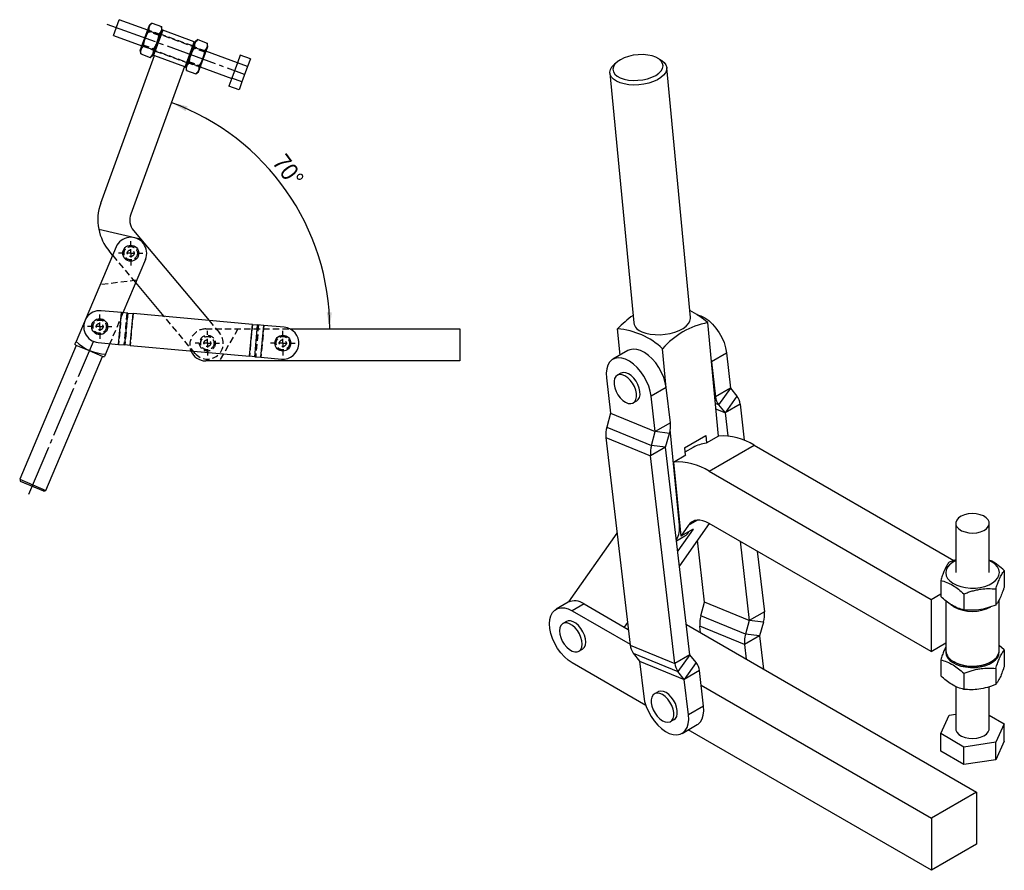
# Model space of a CAD drawing. Extents: x 122 to 782, y 117 to 578.
# Tile 2 of 2: x 391 to 782, y 239 to 578. Entities that reach past the tile are written whole.
import ezdxf

# ---------------------------------------------------------------- set-up
doc = ezdxf.new("R2010")
doc.units = 0
doc.header["$LTSCALE"] = 2
for name, pattern in [('SLD-MISTA-LONGA', [19.05, 15.24, -1.27, 1.27, -1.27]), ('SLD-SÓLIDA', [0]), ('SLD-TRACEJADA', [1.905, 1.27, -0.635])]:
    doc.linetypes.add(name, pattern=pattern)
doc.layers.get('0').update_dxf_attribs({"linetype": 'CONTINUOUS'})
doc.styles.add('SLDTEXTSTYLE0', font='GOTHIC.TTF', dxfattribs={"width": 0.913})
doc.dimstyles.new('SLDDIMSTYLE3', dxfattribs={"dimtxt": 7, "dimasz": 6.604, "dimexe": 0, "dimexo": 0.0625, "dimgap": 1.75, "dimtad": 1, "dimdec": 4, "dimlfac": 3, "dimzin": 12, "dimtxsty": 'SLDTEXTSTYLE0', "dimsah": 1, "dimcen": 0.09, "dimazin": 3, "dimtfac": 1, "dimtofl": 0, "dimtmove": 0, "dimatfit": 3, "dimtolj": 1, "dimtzin": 12})

# ---------------------------------------------------------------- blocks, each defined once
blk = doc.blocks.new('*D10')
blk.add_arc((418.12, 454.63), 95.78, 0, 70)
for points in [[(450.88, 544.64), (456.62, 541.23), (457.38, 543.11)], [(513.9, 454.63), (514.69, 461.27), (512.66, 461.2)]]:
    blk.add_solid(points)
at = {"insert": (496.39, 524.91, 0.07), "char_height": 7, "attachment_point": 1, "rotation": 306.5278, "style": 'SLDTEXTSTYLE0'}
blk.add_mtext('70°', dxfattribs=at)
blk = doc.blocks.new('SW_CENTERMARKSYMBOL_4')
at = {"color": 0}
for p, q in [((0, 3.33), (0, 4.84)), ((-3.33, 0), (-4.84, 0)), ((0, 0), (-1.67, 0)), ((0, 0), (0, 1.67)), ((0, 0), (0, -1.67)), ((0, 0), (1.67, 0)), ((3.33, 0), (4.84, 0)), ((0, -3.33), (0, -4.84))]:
    blk.add_line(p, q, dxfattribs=at)
blk = doc.blocks.new('SW_CENTERMARKSYMBOL_5')
at = {"color": 0}
for p, q in [((0, 3.33), (0, 4.84)), ((-3.33, 0), (-4.84, 0)), ((0, 0), (-1.67, 0)), ((0, 0), (0, 1.67)), ((0, 0), (0, -1.67)), ((0, 0), (1.67, 0)), ((3.33, 0), (4.84, 0)), ((0, -3.33), (0, -4.84))]:
    blk.add_line(p, q, dxfattribs=at)
blk = doc.blocks.new('SW_CENTERMARKSYMBOL_6')
at = {"color": 0}
for p, q in [((0, 3.33), (0, 4.84)), ((-3.33, 0), (-4.84, 0)), ((0, 0), (-1.67, 0)), ((0, 0), (0, 1.67)), ((0, 0), (0, -1.67)), ((0, 0), (1.67, 0)), ((3.33, 0), (4.84, 0)), ((0, -3.33), (0, -4.84))]:
    blk.add_line(p, q, dxfattribs=at)
blk = doc.blocks.new('SW_CENTERMARKSYMBOL_7')
at = {"color": 0}
for p, q in [((0, 3.33), (0, 4.84)), ((-3.33, 0), (-4.84, 0)), ((0, 0), (-1.67, 0)), ((0, 0), (0, 1.67)), ((0, 0), (0, -1.67)), ((0, 0), (1.67, 0)), ((3.33, 0), (4.84, 0)), ((0, -3.33), (0, -4.84))]:
    blk.add_line(p, q, dxfattribs=at)

msp = doc.modelspace()

# ---------------------------------------------------------------- linework, layer by layer
at = {"linetype": 'SLD-MISTA-LONGA', "ltscale": 0.666667}
for p, q in [((425.312253, 575.807422), (479.814425, 555.970254)), ((394.276596, 388.947217), (419.896467, 449.575907))]:
    msp.add_line(p, q, dxfattribs=at)
at = {"color": 7, "linetype": 'SLD-SÓLIDA'}
for p, q in [((427.930956, 571.307033), (430.211091, 577.571651)), ((441.487402, 573.467409), (430.211091, 577.571651)), ((443.241723, 576.244867), (442.171442, 575.346794)), ((443.241723, 576.244867), (446.940523, 574.898613)), ((438.523227, 565.323406), (442.171442, 575.346794)), ((442.122753, 573.17052), (445.821553, 571.824267)), ((443.534921, 563.499299), (447.183136, 573.522687)), ((447.482116, 573.369526), (445.67226, 568.396986)), ((447.183136, 573.522687), (446.940523, 574.898613)), ((447.482116, 573.369526), (447.054879, 573.170302)), ((460.011351, 568.809258), (447.482116, 573.369526)), ((427.930956, 571.307033), (439.207268, 567.202791)), ((445.67226, 568.396986), (443.862403, 563.424446)), ((456.690618, 558.711017), (460.338833, 568.734405)), ((458.201495, 563.836717), (460.011351, 568.809258)), ((460.210575, 568.38202), (460.011351, 568.809258)), ((461.409114, 569.632477), (460.338833, 568.734405)), ((461.409114, 569.632477), (465.107914, 568.286224)), ((465.350527, 566.910297), (465.107914, 568.286224)), ((438.523227, 565.323406), (438.76584, 563.947479)), ((438.76584, 563.947479), (442.46464, 562.601226)), ((439.884811, 567.021826), (443.583611, 565.675573)), ((443.663179, 563.851683), (443.862403, 563.424446)), ((456.391638, 558.864177), (458.201495, 563.836717)), ((460.290143, 566.55813), (463.988943, 565.211877)), ((461.702312, 556.886909), (465.350527, 566.910297)), ((477.195722, 560.470643), (464.666487, 565.030912)), ((422.818456, 504.680805), (444.159972, 563.316139)), ((442.46464, 562.601226), (443.534921, 563.499299)), ((443.862403, 563.424446), (444.159972, 563.316139)), ((444.159972, 563.316139), (456.094069, 558.972484)), ((458.052202, 560.409437), (461.751002, 559.063184)), ((477.174625, 560.412681), (474.936684, 554.263988)), ((478.293596, 563.487028), (477.174625, 560.412681)), ((481.18398, 558.953396), (477.174625, 560.412681)), ((482.302951, 562.027742), (478.293596, 563.487028)), ((482.302951, 562.027742), (481.18398, 558.953396)), ((628.089682, 560.743282), (627.087079, 559.891364)), ((645.346852, 561.633443), (644.201247, 562.280411)), ((456.094069, 558.972484), (434.74597, 500.319065)), ((456.094069, 558.972484), (456.391638, 558.864177)), ((456.391638, 558.864177), (456.818876, 559.063401)), ((456.690618, 558.711017), (456.933231, 557.33509)), ((456.933231, 557.33509), (460.632031, 555.988837)), ((460.632031, 555.988837), (461.702312, 556.886909)), ((462.386352, 558.766295), (474.915587, 554.206026)), ((481.18398, 558.953396), (478.946039, 552.804702)), ((625.255172, 556.32867), (634.724659, 457.073289)), ((657.288866, 459.226034), (647.819379, 558.481414)), ((474.936684, 554.263988), (473.817713, 551.189641)), ((478.946039, 552.804702), (474.936684, 554.263988)), ((478.946039, 552.804702), (477.827068, 549.730355)), ((477.827068, 549.730355), (473.817713, 551.189641)), ((422.028499, 494.274111), (438.69573, 490.426178)), ((435.903625, 493.75368), (438.69573, 490.426178)), ((438.69573, 490.426178), (465.918242, 457.983651)), ((428.902277, 487.201573), (413.000166, 449.569683)), ((427.550522, 484.002684), (426.175654, 485.641188)), ((440.600688, 482.258174), (431.648482, 461.073035)), ((448.029941, 459.596263), (436.720081, 473.07483)), ((431.090864, 461.123304), (422.982582, 461.854257)), ((429.950596, 448.474597), (431.090864, 461.123304)), ((429.953915, 448.474297), (431.094183, 461.123004)), ((431.090864, 461.123304), (431.094183, 461.123004)), ((433.562832, 460.900458), (431.094183, 461.123004)), ((432.422564, 448.251751), (433.562832, 460.900458)), ((433.562832, 460.900458), (435.674269, 460.710114)), ((434.534001, 448.061407), (435.674269, 460.710114)), ((483.09526, 456.435161), (435.674269, 460.710114)), ((481.954992, 443.786454), (483.09526, 456.435161)), ((483.09526, 456.435161), (485.206697, 456.244817)), ((484.066429, 443.59611), (485.206697, 456.244817)), ((487.675346, 456.022271), (485.206697, 456.244817)), ((486.535078, 443.373564), (487.675346, 456.022271)), ((486.538398, 443.373264), (487.678666, 456.021971)), ((487.675346, 456.022271), (487.678666, 456.021971)), ((495.786947, 455.291018), (487.678666, 456.021971)), ((498.082365, 454.633331), (565.550146, 454.633331)), ((565.550146, 454.633331), (565.550146, 441.933331)), ((629.31703, 444.227362), (628.321207, 454.665182)), ((668.424044, 412.038082), (664.121387, 457.136807)), ((413.119728, 448.097084), (390.613809, 394.837472)), ((412.574077, 448.561355), (413.000166, 449.569683)), ((418.339492, 445.891368), (413.119728, 448.097084)), ((421.842314, 449.20555), (429.950596, 448.474597)), ((426.457813, 448.789467), (424.698577, 444.626285)), ((429.953915, 448.474297), (429.950596, 448.474597)), ((429.953915, 448.474297), (432.422564, 448.251751)), ((434.534001, 448.061407), (432.422564, 448.251751)), ((434.534001, 448.061407), (481.954992, 443.786454)), ((647.645601, 431.206124), (646.160875, 446.768424)), ((401.053335, 390.42604), (423.559255, 443.685652)), ((423.559255, 443.685652), (418.339492, 445.891368)), ((424.698577, 444.626285), (424.272487, 443.617956)), ((484.066429, 443.59611), (481.954992, 443.786454)), ((484.066429, 443.59611), (486.535078, 443.373564)), ((486.538398, 443.373264), (486.535078, 443.373564)), ((486.538398, 443.373264), (494.646679, 442.642311)), ((632.390741, 446.001777), (626.403904, 442.54565)), ((671.57505, 445.183648), (673.225779, 431.072882)), ((565.550146, 441.933331), (464.566813, 441.933331)), ((665.606113, 441.574507), (667.238941, 427.616754)), ((623.865912, 435.190648), (625.51664, 421.079882)), ((629.578646, 437.046239), (628.164432, 436.229831)), ((647.627701, 431.359137), (641.640863, 427.90301)), ((649.278429, 417.248371), (647.627701, 431.359137)), ((673.225779, 431.072882), (667.238941, 427.616754)), ((673.227718, 431.067833), (668.472146, 424.406001)), ((673.227718, 431.067833), (675.754115, 427.939992)), ((643.291592, 413.792243), (641.640863, 427.90301)), ((675.754115, 427.939992), (670.998544, 421.27816)), ((634.513916, 425.231011), (635.928129, 426.047419)), ((668.472146, 424.406001), (670.998544, 421.27816)), ((676.987321, 424.729239), (671.000483, 421.273111)), ((676.987321, 424.729239), (678.664695, 410.390696)), ((625.516053, 421.073375), (623.994817, 415.608885)), ((625.516053, 421.073375), (643.291004, 413.785737)), ((625.51664, 421.079882), (643.291592, 413.792243)), ((671.000483, 421.273111), (672.07594, 412.079881)), ((623.994817, 415.608885), (641.769768, 408.321246)), ((649.278429, 417.248371), (643.291592, 413.792243)), ((623.621328, 411.470607), (641.396279, 404.182968)), ((623.621328, 411.470607), (633.275553, 328.944298)), ((641.769768, 408.321246), (643.291004, 413.785737)), ((648.90494, 413.110093), (643.291004, 413.785737)), ((647.383704, 407.645603), (648.90494, 413.110093)), ((652.851774, 376.637093), (649.226765, 414.632987)), ((654.917264, 407.38021), (663.402546, 412.278659)), ((663.402546, 412.278659), (663.686428, 409.303115)), ((668.424044, 412.038082), (663.497866, 409.19426)), ((647.383117, 407.639096), (641.396279, 404.182968)), ((647.383704, 407.645603), (641.769768, 408.321246)), ((657.037342, 325.112787), (647.383117, 407.639096)), ((654.917264, 407.38021), (655.201147, 404.404666)), ((658.375777, 407.504355), (655.086577, 405.605541)), ((664.675718, 398.064031), (682.63623, 408.432414)), ((682.63623, 408.432414), (762.003753, 362.606093)), ((651.050504, 321.656659), (641.396279, 404.182968)), ((650.463531, 401.669699), (655.389709, 404.513521)), ((655.193233, 404.487613), (655.389709, 404.513521)), ((650.463531, 401.669699), (653.40947, 372.242035)), ((664.675718, 398.064031), (752.920409, 347.112087)), ((390.613809, 394.837472), (390.968403, 393.963886)), ((390.613809, 394.837472), (401.053335, 390.42604)), ((400.17975, 390.071446), (390.968403, 393.963886)), ((400.17975, 390.071446), (401.053335, 390.42604)), ((664.711831, 377.303043), (652.897763, 360.49876)), ((656.481451, 376.611609), (653.40947, 372.242035)), ((752.918758, 326.372904), (664.64685, 377.340563)), ((762.719883, 377.342757), (762.718323, 357.746678)), ((776.051656, 357.745617), (776.053216, 377.341695)), ((608.86243, 346.080163), (628.074163, 373.406855)), ((651.736372, 370.426575), (655.019039, 372.321619)), ((658.335647, 375.085857), (652.210516, 366.373494)), ((658.335647, 375.085857), (653.40947, 372.242035)), ((662.879757, 346.034441), (660.005039, 370.608121)), ((676.972409, 370.223861), (680.654708, 338.746802)), ((683.826522, 366.266338), (686.641546, 342.20293)), ((762.71873, 362.857239), (760.131271, 361.948356)), ((782.02559, 358.560186), (782.025078, 352.132378)), ((756.744208, 354.650549), (756.743696, 348.22274)), ((752.920409, 347.112087), (756.743784, 349.319275)), ((765.997836, 349.307561), (765.997324, 342.879752)), ((778.638527, 351.26238), (778.638015, 344.834571)), ((608.604622, 345.942954), (603.867007, 343.207987)), ((614.954106, 345.314202), (610.216491, 342.579235)), ((614.954106, 345.314202), (632.548766, 335.157021)), ((661.357934, 340.563444), (662.87917, 346.027934)), ((680.654121, 338.740296), (662.87917, 346.027934)), ((680.654708, 338.746802), (662.879757, 346.034441)), ((752.920409, 347.112087), (752.918758, 326.372904)), ((758.80076, 346.48245), (758.799186, 326.719865)), ((761.900706, 344.172284), (760.7517, 344.958088)), ((779.965853, 326.71818), (779.967462, 346.926385)), ((610.216491, 342.579235), (633.235003, 329.290931)), ((679.132885, 333.275805), (661.357934, 340.563444)), ((686.641546, 342.20293), (680.654708, 338.746802)), ((607.960988, 338.293851), (606.546774, 337.477443)), ((632.22284, 337.943103), (630.923671, 336.095169)), ((655.635482, 337.096176), (770.989003, 270.504006)), ((680.654121, 338.740296), (679.132885, 333.275805)), ((686.268056, 338.064652), (680.654121, 338.740296)), ((686.268056, 338.064652), (684.746821, 332.600162)), ((678.759396, 329.137527), (660.984445, 336.425166)), ((661.287657, 333.833244), (660.984445, 336.425166)), ((684.746821, 332.600162), (679.132885, 333.275805)), ((633.275553, 328.944298), (651.050504, 321.656659)), ((684.746233, 332.593655), (678.759396, 329.137527)), ((678.759396, 329.137527), (679.435667, 323.356621)), ((684.746233, 332.593655), (686.289689, 319.399879)), ((752.918758, 326.372904), (758.799429, 329.767743)), ((612.896258, 326.478622), (614.310472, 327.29503)), ((634.508758, 325.733545), (652.28371, 318.445906)), ((634.508758, 325.733545), (637.035156, 322.605704)), ((657.037342, 325.112787), (651.050504, 321.656659)), ((657.039281, 325.107739), (652.28371, 318.445906)), ((659.565678, 321.979897), (657.039281, 325.107739)), ((782.023076, 326.988726), (779.966011, 328.709758)), ((782.023076, 326.988726), (782.022564, 320.560917)), ((639.51569, 304.925031), (610.216491, 321.839098)), ((637.035156, 322.605704), (654.810107, 315.318065)), ((637.037095, 322.600655), (654.812046, 315.313017)), ((637.037095, 322.600655), (638.687823, 308.489889)), ((659.565678, 321.979897), (654.810107, 315.318065)), ((756.741695, 323.079089), (756.741183, 316.65128)), ((761.898444, 322.399168), (762.369839, 322.12695)), ((776.394469, 322.125833), (776.865907, 322.397977)), ((654.810107, 315.318065), (652.28371, 318.445906)), ((660.798884, 318.769144), (654.812046, 315.313017)), ((662.449612, 304.658378), (660.798884, 318.769144)), ((765.995322, 317.736101), (765.994811, 311.308292)), ((778.636013, 319.690919), (778.635501, 313.263111)), ((656.462775, 301.20225), (654.812046, 315.313017)), ((644.400557, 310.34548), (642.986343, 309.529072)), ((661.475155, 312.988238), (753.02849, 260.135623)), ((762.714721, 312.508365), (762.713383, 295.692429)), ((776.046716, 295.691367), (776.048044, 312.37196)), ((662.449612, 304.658378), (656.462775, 301.20225)), ((760.126421, 301.034886), (762.71384, 301.435017)), ((649.335827, 298.530251), (650.750041, 299.346659)), ((756.739359, 293.737079), (760.126421, 301.034886)), ((776.047146, 301.095833), (782.02074, 297.646717)), ((782.02074, 297.646717), (778.633677, 290.34891)), ((782.020185, 290.679222), (782.02074, 297.646717)), ((653.924783, 293.847249), (659.91162, 297.303377)), ((753.02849, 239.395486), (656.314916, 295.227044)), ((756.738804, 286.769585), (756.739359, 293.737079)), ((765.992986, 288.394091), (756.739359, 293.737079)), ((778.633677, 290.34891), (765.992986, 288.394091)), ((782.020185, 290.679222), (778.633122, 283.381415)), ((778.633122, 283.381415), (778.633677, 290.34891)), ((765.992432, 281.426597), (756.738804, 286.769585)), ((765.992432, 281.426597), (765.992986, 288.394091)), ((778.633122, 283.381415), (765.992432, 281.426597)), ((770.989003, 270.504006), (753.02849, 260.135623)), ((770.989003, 270.504006), (770.989003, 249.763869)), ((753.02849, 260.135623), (753.02849, 239.395486)), ((770.989003, 249.763869), (753.02849, 239.395486))]:
    msp.add_line(p, q, dxfattribs=at)
at = {"color": 7, "linetype": 'SLD-TRACEJADA'}
for p, q in [((441.502057, 572.929986), (440.621959, 570.511937)), ((441.502057, 572.929986), (441.412901, 573.26272)), ((464.666487, 565.030912), (441.487402, 573.467409)), ((446.142421, 571.241032), (441.502057, 572.929986)), ((446.86933, 571.68591), (446.670106, 572.113148)), ((459.398565, 567.125642), (446.86933, 571.68591)), ((439.281768, 567.407481), (439.563943, 567.605061)), ((440.600708, 570.453549), (439.563943, 567.605061)), ((439.563943, 567.605061), (444.204307, 565.916107)), ((444.204307, 565.916107), (445.085611, 568.337471)), ((445.106178, 568.393979), (445.657892, 569.9098)), ((445.657892, 569.9098), (446.142421, 571.241032)), ((446.424595, 571.438612), (446.142421, 571.241032)), ((439.207268, 567.202791), (462.386352, 558.766295)), ((444.047952, 564.908838), (444.475189, 565.108062)), ((444.204307, 565.916107), (444.293462, 565.583373)), ((444.475189, 565.108062), (457.004424, 560.547793)), ((458.768098, 563.84116), (457.731333, 560.992672)), ((459.669448, 566.317597), (458.78935, 563.899548)), ((459.825803, 567.324866), (459.398565, 567.125642)), ((459.669448, 566.317597), (459.580292, 566.65033)), ((464.309812, 564.628642), (459.669448, 566.317597)), ((463.825283, 563.297411), (464.309812, 564.628642)), ((464.591986, 564.826223), (464.309812, 564.628642)), ((457.004424, 560.547793), (457.203648, 560.120556)), ((457.449159, 560.795091), (457.731333, 560.992672)), ((457.731333, 560.992672), (462.371697, 559.303717)), ((462.371697, 559.303717), (463.253002, 561.725081)), ((463.273569, 561.78159), (463.825283, 563.297411)), ((462.371697, 559.303717), (462.460853, 558.970984)), ((436.720081, 473.07483), (427.550522, 484.002684)), ((437.103979, 473.983314), (422.551496, 472.172632)), ((431.648482, 461.073035), (426.457813, 448.789467)), ((431.090864, 461.123304), (429.950596, 448.474597)), ((431.094183, 461.123004), (429.953915, 448.474297)), ((433.202301, 460.93296), (432.062033, 448.284253)), ((433.562832, 460.900458), (432.422564, 448.251751)), ((435.67095, 460.710414), (434.530682, 448.061707)), ((435.674269, 460.710114), (434.534001, 448.061407)), ((460.365198, 444.895676), (448.029941, 459.596263)), ((465.918242, 457.983651), (470.068428, 453.037653)), ((464.566813, 454.633331), (498.082365, 454.633331)), ((477.349161, 454.633331), (470.016813, 441.933331)), ((483.09526, 456.435161), (481.954992, 443.786454)), ((483.09858, 456.434861), (481.958312, 443.786154)), ((483.09858, 456.434861), (483.09526, 456.435161)), ((485.206697, 456.244817), (484.066429, 443.59611)), ((485.567228, 456.212315), (484.42696, 443.563608)), ((487.675346, 456.022271), (486.535078, 443.373564)), ((487.678666, 456.021971), (486.538398, 443.373264)), ((481.954992, 443.786454), (481.958312, 443.786154))]:
    msp.add_line(p, q, dxfattribs=at)
at = {"color": 8, "linetype": 'SLD-SÓLIDA'}
for p, q in [((665.591342, 441.729327), (671.57505, 445.183648)), ((667.238941, 427.616754), (666.925496, 427.745265)), ((668.472146, 424.406001), (667.194087, 424.929999)), ((670.998544, 421.27816), (667.401803, 422.752805)), ((671.000483, 421.273111), (667.402225, 422.748379)), ((652.851774, 376.637093), (652.963059, 376.701337)), ((656.481451, 376.611609), (659.932514, 378.603865))]:
    msp.add_line(p, q, dxfattribs=at)
at = {"color": 7, "linetype": 'SLD-SÓLIDA', "flags": 128}
for points in [[(643.499159, 562.631509), (641.993075, 563.159602), (640.273132, 563.51053), (638.405426, 563.670807), (636.461733, 563.634274), (634.516746, 563.402335), (632.645212, 562.983902), (630.919051, 562.395057), (629.4046, 561.658429), (628.160057, 560.802324), (627.233251, 559.859644), (626.659797, 558.866614), (626.461733, 557.861397), (626.64667, 556.882622), (627.207503, 555.967902), (628.122677, 555.152391), (629.357023, 554.467428), (630.863107, 553.939335), (632.58305, 553.588407), (634.450756, 553.42813), (636.39445, 553.464663), (638.339436, 553.696603), (640.210971, 554.115035), (641.937131, 554.70388), (643.451583, 555.440509), (644.696125, 556.296613), (645.622932, 557.239293), (646.196386, 558.232323), (646.39445, 559.23754), (646.209512, 560.216316), (645.64868, 561.131035), (644.733506, 561.946546), (643.499159, 562.631509)], [(645.346852, 561.633443), (645.843671, 561.327865), (646.837075, 560.498292), (647.499435, 559.5693), (647.809461, 558.570747), (647.757191, 557.534727), (647.344303, 556.494539), (646.584068, 555.483615), (645.500922, 554.534447), (644.129676, 553.677543), (642.514404, 552.940444), (640.707023, 552.34684), (638.765622, 551.915812), (636.7526, 551.661211), (634.732658, 551.591222), (632.770718, 551.708094), (630.929838, 552.008071), (629.269185, 552.481511), (627.842135, 553.113197), (626.694554, 553.882826), (625.863326, 554.765662), (625.375168, 555.733331), (625.245769, 556.754729), (625.479288, 557.797029), (626.06822, 558.82673), (626.993636, 559.810737), (627.087079, 559.891364)], [(637.992886, 453.523349), (639.542977, 452.968553), (641.30082, 452.580281), (643.209916, 452.371015), (645.208904, 452.347478), (647.233537, 452.510429), (649.21874, 452.854629), (651.100707, 453.369016), (652.818951, 454.037057), (654.318246, 454.83728), (655.550402, 455.743966), (656.475818, 456.727973), (657.06475, 457.757674), (657.298269, 458.799974), (657.288866, 459.226034)], [(659.888334, 460.296836), (661.400028, 459.833681), (662.962883, 459.033729), (664.517372, 457.923666), (666.016264, 456.537218), (667.414016, 454.916514), (668.668157, 453.110798), (669.740581, 451.174934), (670.598703, 449.167744), (671.216449, 447.150215), (671.57505, 445.183648)], [(647.627701, 431.359137), (647.2691, 433.325704), (646.651353, 435.343233), (645.793231, 437.350423), (644.720807, 439.286287), (643.466666, 441.092004), (642.068915, 442.712708), (640.570023, 444.099155), (639.015533, 445.209219), (637.452678, 446.00917), (635.928945, 446.474704), (634.490631, 446.591674), (633.181439, 446.356527), (632.390741, 446.001777)], [(641.640863, 427.90301), (641.282262, 429.869577), (640.664516, 431.887106), (639.806394, 433.894296), (638.73397, 435.830159), (637.479829, 437.635876), (636.082077, 439.25658), (634.583185, 440.643027), (633.028696, 441.753091), (631.465841, 442.553043), (629.942108, 443.018576), (628.503794, 443.135546), (627.194602, 442.900399), (626.05431, 442.32028), (625.117567, 441.412814), (624.412835, 440.205576), (623.961525, 438.735246), (623.777352, 437.046499), (623.865912, 435.190648)], [(631.453829, 425.480889), (632.524705, 425.044989), (633.526682, 424.939506), (634.401529, 425.170569), (635.098403, 425.724752), (635.576805, 426.569845), (635.808931, 427.656736), (635.78129, 428.922258), (635.495491, 430.292865), (634.968141, 431.6889), (634.229888, 433.029232), (633.323638, 434.235966), (632.302058, 435.23897), (631.224519, 435.979953), (630.153643, 436.415853), (629.151666, 436.521336), (628.276819, 436.290272), (627.579945, 435.73609), (627.101543, 434.890997), (626.869417, 433.804106), (626.897057, 432.538583), (627.182857, 431.167977), (627.710207, 429.771942), (628.448459, 428.43161), (629.35471, 427.224876), (630.376289, 426.221872), (631.453829, 425.480889)], [(635.928129, 426.047419), (636.512617, 426.54116), (636.991018, 427.386253), (637.223144, 428.473144), (637.195504, 429.738667), (636.909704, 431.109273), (636.382354, 432.505308), (635.644102, 433.84564), (634.737852, 435.052374), (633.716272, 436.055378), (632.638733, 436.796361), (631.567857, 437.232261), (630.56588, 437.337744), (629.691032, 437.10668), (629.578646, 437.046239)], [(767.66109, 381.060107), (766.170154, 380.713753), (764.866143, 380.171458), (763.824842, 379.464738), (763.106768, 378.634666), (762.753651, 377.729481), (762.786014, 376.801791), (763.201977, 375.905509), (763.977364, 375.092724), (765.067114, 374.410672), (766.407893, 373.898991), (767.921782, 373.587418), (769.520797, 373.494061), (771.11201, 373.624345), (772.602946, 373.9707), (773.906956, 374.512995), (774.948257, 375.219714), (775.666332, 376.049787), (776.019449, 376.954971), (775.987085, 377.882661), (775.571123, 378.778943), (774.795735, 379.591729), (773.705986, 380.273781), (772.365206, 380.785462), (770.851318, 381.097035), (769.252303, 381.190392), (767.66109, 381.060107)], [(664.64685, 377.340563), (663.41623, 377.957974), (662.206651, 378.378546), (661.03881, 378.595083), (659.932689, 378.603881), (658.907213, 378.404788), (657.979929, 378.001211), (657.166704, 377.400056), (656.481451, 376.611609)], [(762.718706, 362.554001), (761.392502, 361.824818), (760.230611, 360.907548), (759.380461, 359.88262), (758.871004, 358.784937), (758.719588, 357.65188), (758.931369, 356.522032), (759.499136, 355.433871), (760.403554, 354.424451), (761.613824, 353.528148), (763.088731, 352.775483), (764.77805, 352.192089), (766.624253, 351.797831), (768.56447, 351.606136), (770.532628, 351.623532), (772.461705, 351.849427), (774.286008, 352.276126), (775.943412, 352.889101), (777.377478, 353.667477), (778.539369, 354.584747), (779.389518, 355.609675), (779.898975, 356.707358), (780.050392, 357.840415), (779.83861, 358.970263), (779.270843, 360.058424), (778.366425, 361.067844), (777.156156, 361.964147), (776.052039, 362.552939)], [(610.216491, 321.839098), (608.657086, 322.896868), (607.145062, 324.237588), (605.726363, 325.82052), (604.444093, 327.597568), (603.337215, 329.514736), (602.439361, 331.513774), (601.77781, 333.533941), (601.372665, 335.513855), (601.236235, 337.393358), (601.372665, 339.115342), (601.77781, 340.627485), (602.439361, 341.883842), (603.337215, 342.846239), (604.444093, 343.485434), (605.726363, 343.782005), (607.145062, 343.726941), (608.657086, 343.321916), (610.216491, 342.579235)], [(612.321987, 334.70375), (611.370422, 335.848897), (610.323029, 336.769084), (609.240678, 337.410832), (608.186271, 337.736846), (607.221088, 337.728178), (606.40122, 337.385333), (605.774316, 336.728235), (605.376808, 335.795073), (605.231799, 334.640078), (605.347717, 333.330375), (605.717823, 331.942078), (606.32061, 330.555871), (607.121045, 329.252315), (608.07261, 328.107168), (609.120003, 327.186981), (610.202354, 326.545233), (611.256761, 326.219219), (612.221944, 326.227887), (613.041812, 326.570732), (613.668716, 327.22783), (614.066224, 328.160992), (614.211233, 329.315987), (614.095315, 330.62569), (613.725209, 332.013987), (613.122422, 333.400194), (612.321987, 334.70375)], [(613.736201, 335.520158), (612.784636, 336.665305), (611.737243, 337.585492), (610.654892, 338.22724), (609.600485, 338.553254), (608.635301, 338.544586), (607.960988, 338.293851)], [(614.310472, 327.29503), (614.456026, 327.38714), (615.08293, 328.044238), (615.480437, 328.9774), (615.625446, 330.132395), (615.509529, 331.442098), (615.139422, 332.830395), (614.536636, 334.216602), (613.736201, 335.520158)], [(758.799204, 326.943813), (758.717074, 326.080419), (758.928856, 324.950572), (759.496623, 323.862411), (760.40104, 322.852991), (761.61131, 321.956688), (763.086218, 321.204023), (764.775537, 320.620629), (766.62174, 320.226371), (768.561956, 320.034676), (770.530114, 320.052072), (772.459191, 320.277966), (774.283494, 320.704666), (775.940899, 321.317641), (777.374964, 322.096017), (778.536855, 323.013287), (779.387005, 324.038215), (779.896462, 325.135898), (780.047878, 326.268955), (779.965871, 326.942127)], [(761.898973, 322.398863), (763.450481, 321.659188), (765.216388, 321.102389), (767.13287, 320.748589), (769.130661, 320.610577), (771.137554, 320.693339), (773.081015, 320.993886), (774.890804, 321.501353), (776.501508, 322.197401), (777.854914, 323.056873), (778.902106, 324.048704), (779.605234, 325.137047), (779.938888, 326.282567), (779.965853, 326.71818)], [(641.955753, 308.274562), (641.701349, 307.206465), (641.706129, 305.953745), (641.969814, 304.589203), (642.477081, 303.192143), (643.198449, 301.843757), (644.091995, 300.622407), (645.105788, 299.599075), (646.180912, 298.833232), (647.254883, 298.369387), (648.265287, 298.234496), (649.153402, 298.4364), (649.867615, 298.963363), (650.366418, 299.784761), (650.620822, 300.852858), (650.616042, 302.105578), (650.352357, 303.47012), (649.84509, 304.867179), (649.123722, 306.215566), (648.230176, 307.436915), (647.216383, 308.460248), (646.141259, 309.226091), (645.067288, 309.689936), (644.056884, 309.824826), (643.168769, 309.622923), (642.454556, 309.09596), (641.955753, 308.274562)], [(650.750041, 299.346659), (651.281829, 299.779771), (651.780631, 300.601169), (652.035035, 301.669266), (652.030256, 302.921986), (651.76657, 304.286528), (651.259303, 305.683588), (650.537935, 307.031974), (649.64439, 308.253324), (648.630596, 309.276656), (647.555473, 310.042499), (646.481501, 310.506344), (645.471097, 310.641235), (644.582982, 310.439331), (644.400557, 310.34548)], [(638.687823, 308.489889), (639.046424, 306.523322), (639.664171, 304.505793), (640.522293, 302.498603), (641.594717, 300.562739), (642.848858, 298.757023), (644.246609, 297.136319), (645.745501, 295.749871), (647.299991, 294.639808), (648.862846, 293.839856), (650.386579, 293.374322), (651.824893, 293.257352), (653.134085, 293.492499), (654.274376, 294.072619), (655.211119, 294.980084), (655.915852, 296.187323), (656.367161, 297.657653), (656.551334, 299.346399), (656.462775, 301.20225)], [(659.91162, 297.303377), (660.261214, 297.528747), (661.197957, 298.436212), (661.902689, 299.64345), (662.353999, 301.11378), (662.538171, 302.802527), (662.449612, 304.658378)], [(762.713383, 295.692429), (762.779514, 295.151463), (763.195476, 294.255181), (763.970864, 293.442396), (765.060613, 292.760343), (766.401393, 292.248662), (767.915281, 291.93709), (769.514296, 291.843733), (771.10551, 291.974017)], [(771.10551, 291.974017), (772.596445, 292.320372), (773.900456, 292.862667), (774.941757, 293.569386), (775.659832, 294.399459), (776.012948, 295.304643), (776.046716, 295.691367)]]:
    msp.add_lwpolyline(points, dxfattribs=at)
at = {"color": 7, "linetype": 'SLD-SÓLIDA'}
for centre in [(434.751482, 484.729873), (422.412448, 455.529903), (495.216813, 448.966665)]:
    msp.add_circle(centre, 3.175, dxfattribs=at)
at = {"color": 7, "linetype": 'SLD-TRACEJADA'}
for centre, radius in [((434.751482, 484.729873), 2.666667), ((434.751482, 484.729873), 2.645833), ((434.751482, 484.729873), 1.333333), ((422.412448, 455.529903), 2.666667), ((422.412448, 455.529903), 2.645833), ((422.412448, 455.529903), 1.333333), ((465.216813, 448.966665), 3.175), ((465.216813, 448.966665), 2.666667), ((465.216813, 448.966665), 2.645833), ((465.216813, 448.966665), 1.333333), ((495.216813, 448.966665), 2.666667), ((495.216813, 448.966665), 2.645833), ((495.216813, 448.966665), 1.333333)]:
    msp.add_circle(centre, radius, dxfattribs=at)
at = {"color": 7, "linetype": 'SLD-SÓLIDA'}
for centre, radius, start, end in [((440.985847, 498.068415), 19.333333, 160, 191.3181696), ((441.010588, 498.03893), 6.666667, 160, 220), ((440.985847, 498.068415), 19.333333, 191.3181696, 220), ((434.751482, 484.729873), 6.35, 337.09253436, 157.09253436), ((422.412448, 455.529903), 6.35, 84.84876845, 264.84876845), ((638.132293, 426.75259), 39.982917, 49.45802492, 61.80180064), ((658.758414, 425.968894), 41.831812, 125.53700816, 136.68632802), ((495.216813, 448.966665), 6.35, 264.84876845, 84.84876845), ((625.962682, 425.237718), 29.521828, 46.82898315, 85.41770638), ((639.3404, 458.043333), 4.716572, 191.86855693, 253.39943457), ((670.284919, 425.719964), 32.015733, 101.09963415, 138.89498932), ((425.805358, 463.559128), 20, 228.58073169, 230.63328473), ((425.805358, 463.559128), 18.965165, 227.53067465, 266.65439407), ((425.805358, 463.559128), 20, 263.55178399, 265.60433703), ((464.566813, 448.283331), 6.35, 202.20051749, 270), ((673.235547, 431.073737), 0.009805, 185.00376638, 217.01840245), ((673.451459, 428.16069), 6.236285, 185.00376638, 217.01840245), ((670.774802, 424.185303), 6.236285, 5.00376638, 37.01840245), ((625.499617, 421.078138), 0.017112, 343.83798758, 5.84780234), ((670.990715, 421.272256), 0.009805, 5.00376638, 37.01840245), ((634.448004, 412.579467), 10.883312, 163.83798758, 185.84780234), ((638.451753, 416.139511), 10.883312, 343.83798758, 5.84780234), ((643.274568, 413.7905), 0.017112, 343.83798758, 5.84780234), ((670.095709, 388.814777), 23.283393, 57.41136366, 94.11717628), ((652.222956, 405.291829), 10.883312, 163.83798758, 185.84780234), ((647.40014, 407.64084), 0.017112, 163.83798758, 185.84780234), ((665.090004, 395.761047), 13.527237, 96.75930213, 119.75872578), ((652.135197, 378.446394), 23.283393, 57.41136366, 94.11717628), ((644.526118, 375.325396), 8.428351, 328.12999981, 8.95328752), ((652.684672, 376.290391), 4.604392, 300.46335352, 332.83989078), ((611.23493, 340.130586), 6.379824, 54.341062, 114.34847957), ((662.862734, 346.032697), 0.017112, 343.83798758, 5.84780234), ((671.811121, 337.534026), 10.883312, 163.83798758, 185.84780234), ((675.814869, 341.09407), 10.883312, 343.83798758, 5.84780234), ((769.392286, 358.504423), 16.172012, 242.4033966, 296.9430929), ((680.637685, 338.745059), 0.017112, 343.83798758, 5.84780234), ((689.586072, 330.246388), 10.883312, 163.83798758, 185.84780234), ((639.488071, 329.488234), 6.236285, 185.00376637, 217.01840245), ((684.763257, 332.595399), 0.017112, 163.83798758, 185.84780234), ((657.04711, 325.113642), 0.009805, 185.00376638, 217.01840245), ((764.020803, 327.193373), 5.243042, 185.18153699, 246.12801867), ((637.027327, 322.5998), 0.009805, 5.00376637, 37.01840245), ((657.263022, 322.200596), 6.236285, 185.00376638, 217.01840245), ((654.586366, 318.225208), 6.236285, 5.00376638, 37.01840245), ((769.383203, 335.658348), 15.240958, 242.60430504, 297.38890695), ((654.802278, 315.312161), 0.009805, 5.00376637, 37.01840245)]:
    msp.add_arc(centre, radius, start, end, dxfattribs=at)
at = {"color": 7, "linetype": 'SLD-TRACEJADA'}
for centre, radius, start, end in [((464.566813, 448.283331), 6.35, 90, 202.20051749), ((465.216813, 448.966665), 6.333333, 220, 40)]:
    msp.add_arc(centre, radius, start, end, dxfattribs=at)
at = {"color": 7, "linetype": 'SLD-SÓLIDA'}
for points, knots in [([(442.122753, 573.17052), (442.098708, 573.329374), (442.050524, 573.647703), (442.043858, 574.112723), (442.100837, 574.564245), (442.268077, 575.093702), (442.617814, 575.673972), (443.032487, 576.053409), (443.241723, 576.244867)], [0, 0, 0, 0, 0.1320609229, 0.2646364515, 0.3993725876, 0.5351347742, 0.7654374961, 1, 1, 1, 1]), ([(439.884811, 567.021826), (439.94168, 567.605488), (440.05665, 568.785468), (440.536872, 570.420977), (441.242174, 571.89479), (441.827439, 572.742687), (442.122753, 573.17052)], [0, 0, 0, 0, 0.2646049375, 0.5349477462, 0.7653431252, 1, 1, 1, 1]), ([(445.821553, 571.824267), (445.764684, 571.240605), (445.649714, 570.060625), (445.169492, 568.425116), (444.464189, 566.951303), (443.878925, 566.103406), (443.583611, 565.675573)], [0, 0, 0, 0, 0.2646049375, 0.5349477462, 0.7653431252, 1, 1, 1, 1]), ([(446.940523, 574.898613), (446.980774, 574.581784), (447.062147, 573.941253), (446.872834, 573.10501), (446.445621, 572.395242), (446.030842, 572.015751), (445.821553, 571.824267)], [0, 0, 0, 0, 0.2646049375, 0.5349477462, 0.7653431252, 1, 1, 1, 1]), ([(460.290143, 566.55813), (460.266098, 566.716985), (460.217914, 567.035313), (460.211248, 567.500333), (460.268228, 567.951855), (460.435468, 568.481313), (460.785204, 569.061582), (461.199877, 569.44102), (461.409114, 569.632477)], [0, 0, 0, 0, 0.13206092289, 0.26463645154, 0.39937258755, 0.5351347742, 0.76543749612, 1, 1, 1, 1]), ([(465.107914, 568.286224), (465.148164, 567.969394), (465.229538, 567.328864), (465.040225, 566.49262), (464.613011, 565.782852), (464.198233, 565.403361), (463.988943, 565.211877)], [0, 0, 0, 0, 0.2646049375, 0.5349477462, 0.7653431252, 1, 1, 1, 1]), ([(438.76584, 563.947479), (438.745218, 564.081321), (438.67798, 564.517703), (438.690213, 565.236058), (438.947376, 565.96814), (439.371256, 566.558978), (439.713, 566.866979), (439.884811, 567.021826)], [0, 0, 0, 0, 0.1112578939, 0.3627508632, 0.6203153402, 0.8091147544, 1, 1, 1, 1]), ([(443.583611, 565.675573), (443.615448, 565.448808), (443.679418, 564.993174), (443.625677, 564.275146), (443.35478, 563.546015), (442.904356, 562.986722), (442.566468, 562.690497), (442.46464, 562.601226)], [0, 0, 0, 0, 0.1889642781, 0.3796823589, 0.6308199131, 0.8887425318, 1, 1, 1, 1]), ([(458.052202, 560.409437), (458.10907, 560.993098), (458.224041, 562.173078), (458.704262, 563.808587), (459.409565, 565.2824), (459.99483, 566.130297), (460.290143, 566.55813)], [0, 0, 0, 0, 0.2646049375, 0.5349477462, 0.7653431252, 1, 1, 1, 1]), ([(463.988943, 565.211877), (463.932075, 564.628216), (463.817104, 563.448236), (463.336883, 561.812727), (462.63158, 560.338914), (462.046315, 559.491017), (461.751002, 559.063184)], [0, 0, 0, 0, 0.26460493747, 0.53494774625, 0.76534312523, 1, 1, 1, 1]), ([(456.933231, 557.33509), (456.912609, 557.468931), (456.84537, 557.905314), (456.857604, 558.623668), (457.114766, 559.35575), (457.538646, 559.946589), (457.880391, 560.25459), (458.052202, 560.409437)], [0, 0, 0, 0, 0.1112578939, 0.3627508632, 0.6203153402, 0.8091147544, 1, 1, 1, 1]), ([(461.751002, 559.063184), (461.782839, 558.836419), (461.846809, 558.380784), (461.793068, 557.662756), (461.522171, 556.933626), (461.071747, 556.374332), (460.733858, 556.078108), (460.632031, 555.988837)], [0, 0, 0, 0, 0.1889642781, 0.3796823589, 0.6308199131, 0.8887425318, 1, 1, 1, 1]), ([(760.131271, 361.948356), (760.008375, 361.789944), (759.60768, 361.273449), (758.904534, 360.140819), (758.101278, 358.424373), (757.37637, 356.542076), (756.955699, 355.283363), (756.744208, 354.650549)], [0, 0, 0, 0, 0.11125789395, 0.36275086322, 0.62031534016, 0.80911475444, 1, 1, 1, 1]), ([(782.02559, 358.560186), (781.22293, 359.257581), (779.600205, 360.667492), (777.570414, 362.04705), (776.390868, 362.566034), (776.052052, 362.715108)], [0, 0, 0, 0, 0.4109434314, 0.8307980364, 1, 1, 1, 1]), ([(778.638527, 351.26238), (778.847874, 351.88892), (779.268511, 353.147815), (779.986093, 355.012436), (780.791341, 356.738972), (781.494903, 357.876132), (781.902696, 358.401776), (782.02559, 358.560186)], [0, 0, 0, 0, 0.1889642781, 0.3796823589, 0.6308199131, 0.8887425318, 1, 1, 1, 1]), ([(756.744208, 354.650549), (757.547377, 354.425537), (759.171131, 353.970632), (761.576894, 352.758122), (763.87661, 351.17112), (765.286454, 349.932531), (765.997836, 349.307561)], [0, 0, 0, 0, 0.2646049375, 0.5349477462, 0.7653431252, 1, 1, 1, 1]), ([(765.997836, 349.307561), (766.542824, 349.517461), (767.634923, 349.938077), (769.314481, 350.467762), (771.029128, 350.89767), (773.172432, 351.268199), (775.741358, 351.452887), (777.666922, 351.326269), (778.638527, 351.26238)], [0, 0, 0, 0, 0.1320609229, 0.2646364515, 0.3993725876, 0.5351347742, 0.7654374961, 1, 1, 1, 1]), ([(782.025078, 352.132378), (781.902165, 351.761168), (781.501415, 350.550858), (780.798208, 348.653342), (779.994949, 346.908373), (779.270093, 345.666992), (778.849478, 345.113059), (778.638015, 344.834571)], [0, 0, 0, 0, 0.1112578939, 0.3627508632, 0.6203153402, 0.8091147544, 1, 1, 1, 1]), ([(765.997324, 342.879752), (765.194155, 343.104765), (763.570401, 343.559669), (761.164638, 344.772179), (758.864923, 346.359181), (757.455078, 347.597771), (756.743696, 348.22274)], [0, 0, 0, 0, 0.26460493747, 0.53494774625, 0.76534312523, 1, 1, 1, 1]), ([(778.638015, 344.834571), (777.540873, 344.426185), (775.322797, 343.600558), (772.036469, 342.915791), (768.894992, 342.689123), (766.969096, 342.815822), (765.997324, 342.879752)], [0, 0, 0, 0, 0.2646049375, 0.5349477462, 0.7653431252, 1, 1, 1, 1]), ([(758.79931, 328.27217), (758.539715, 327.745621), (758.06355, 326.779791), (757.373777, 324.966123), (756.953159, 323.7104), (756.741695, 323.079089)], [0, 0, 0, 0, 0.3734481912, 0.6850030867, 1, 1, 1, 1]), ([(778.636013, 319.690919), (778.84536, 320.31746), (779.265998, 321.576355), (779.983579, 323.440976), (780.788828, 325.167512), (781.49239, 326.304672), (781.900182, 326.830316), (782.023076, 326.988726)], [0, 0, 0, 0, 0.1889642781, 0.3796823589, 0.6308199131, 0.8887425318, 1, 1, 1, 1]), ([(756.741695, 323.079089), (757.544863, 322.854076), (759.168618, 322.399172), (761.574381, 321.186662), (763.874096, 319.59966), (765.283941, 318.36107), (765.995322, 317.736101)], [0, 0, 0, 0, 0.2646049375, 0.5349477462, 0.7653431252, 1, 1, 1, 1]), ([(765.995322, 317.736101), (766.54031, 317.946), (767.632409, 318.366617), (769.311967, 318.896302), (771.026614, 319.326209), (773.169918, 319.696739), (775.738845, 319.881427), (777.664409, 319.754809), (778.636013, 319.690919)], [0, 0, 0, 0, 0.1320609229, 0.2646364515, 0.3993725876, 0.5351347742, 0.7654374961, 1, 1, 1, 1]), ([(782.022564, 320.560917), (781.899652, 320.189708), (781.498901, 318.979397), (780.795694, 317.081881), (779.992436, 315.336913), (779.26758, 314.095532), (778.846964, 313.541599), (778.635501, 313.263111)], [0, 0, 0, 0, 0.1112578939, 0.3627508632, 0.6203153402, 0.8091147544, 1, 1, 1, 1]), ([(765.994811, 311.308292), (765.191642, 311.533305), (763.567888, 311.988209), (761.162125, 313.200719), (758.862409, 314.787721), (757.452565, 316.026311), (756.741183, 316.65128)], [0, 0, 0, 0, 0.2646049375, 0.5349477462, 0.7653431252, 1, 1, 1, 1]), ([(778.635501, 313.263111), (777.538359, 312.854725), (775.320284, 312.029098), (772.033956, 311.344331), (768.892478, 311.117663), (766.966583, 311.244362), (765.994811, 311.308292)], [0, 0, 0, 0, 0.2646049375, 0.5349477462, 0.7653431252, 1, 1, 1, 1])]:
    msp.add_open_spline(points, degree=3, knots=knots, dxfattribs=at)

# ---------------------------------------------------------------- block references
for name, p in [('SW_CENTERMARKSYMBOL_6', (434.751482, 484.729873)), ('SW_CENTERMARKSYMBOL_7', (422.412448, 455.529903)), ('SW_CENTERMARKSYMBOL_5', (465.216813, 448.966665)), ('SW_CENTERMARKSYMBOL_4', (495.216813, 448.966665))]:
    msp.add_blockref(name, p)

# ---------------------------------------------------------------- dimensions: what is measured, and where the dimension line sits
dim = msp.add_angular_dim_2l(base=(496.578359, 509.57206), line1=((565.550146, 454.633331), (464.566813, 454.633331)), line2=((456.094069, 558.972484), (434.74597, 500.319065)), dimstyle='SLDDIMSTYLE3')
dim.commit()
dim.dimension.update_dxf_attribs({"geometry": '*D10', "text_midpoint": (495.085692, 511.644444), "dimtype": 162})

doc.saveas('drawing.dxf')
